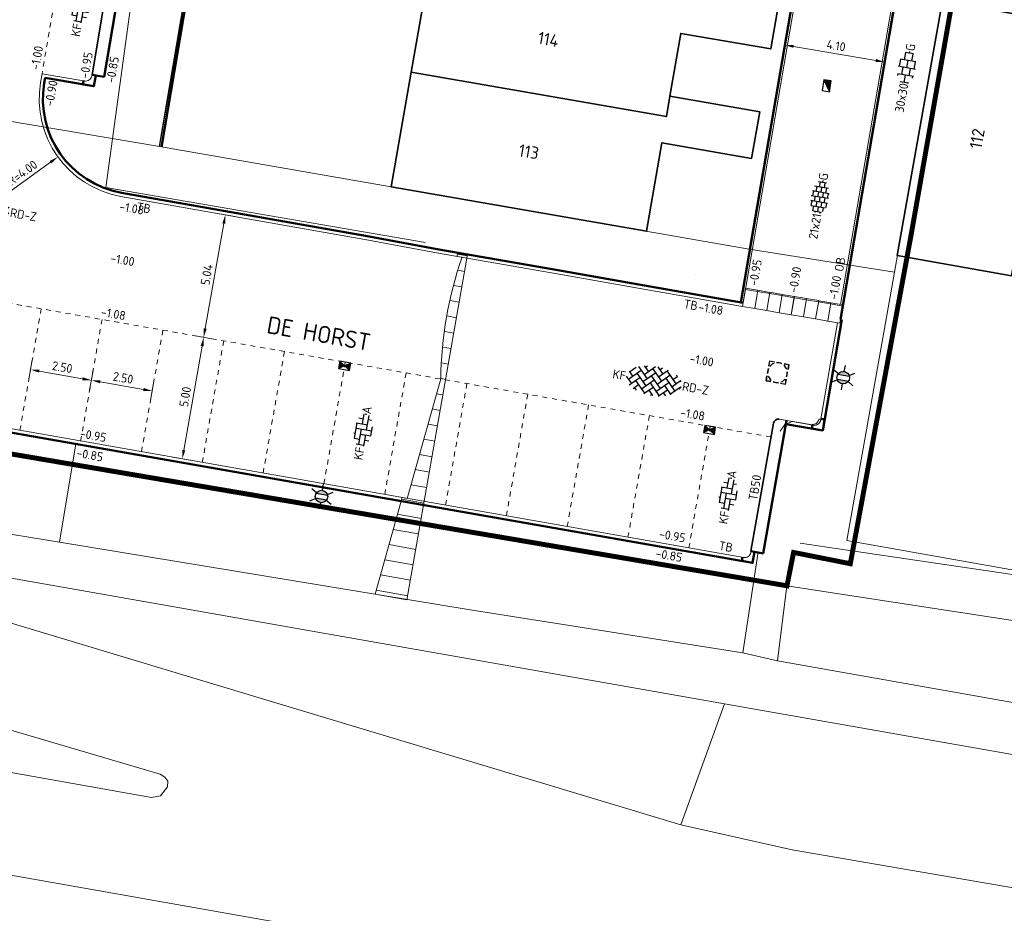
# Model space of a CAD drawing. Header units: metres. Extents: x 2514 to 227642, y 1683 to 852646.
# Tile 240 of 256: x 113890 to 113930, y 426171 to 426207. Entities that reach past the tile are written whole.
import ezdxf
from ezdxf.enums import TextEntityAlignment as Align
from ezdxf.lldxf.tags import DXFTag

# ---------------------------------------------------------------- set-up
doc = ezdxf.new("R2010")
doc.units = ezdxf.units.M
doc.linetypes.add('VW-1-1_STREEP', pattern=[2, 1, -1])
doc.linetypes.add('XX-CENTER', pattern=[8, 5, -1, 1, -1])
doc.layers.get('Defpoints').update_dxf_attribs({"color": 244, "lineweight": 35})
for name, color, linetype, lineweight in [('B-WE-GR-BEPLANTING_CULTUUR_HEESTERS-GV', 252, 'Continuous', 18), ('B-WE-IE-TERREINAFSCHEIDING_KUNSTMATIG_HEKWERK-G', 252, 'IE-TERREINAFSCHEIDING-KUNSTMATIG', 18), ('B-WE-KG-GRENS_PERCEEL-GV', 252, 'KG-PERCEEL', 18), ('B-WE-OG-BEBOUWING-GV', 4, 'Continuous', 35), ('B-WE-OG-BEBOUWING_HUISNUMMER-T25-200', 7, 'Continuous', 25), ('B-WE-OG-BEBOUWING_STRAATNAAM-T35', 2, 'Continuous', 35), ('B-WE-OG-TERREIN_CULTUURSCHEIDING-GV', 252, 'Continuous', 18), ('B-WE-VH-VERHARDING_ASFALT-GV', 252, 'Continuous', 18), ('B-WE-VH-VERHARDING_BETONSTRAATSTEEN-GV', 252, 'Continuous', 18), ('B-WE-VH-VERHARDING_TEGEL-GV', 252, 'Continuous', 18), ('N-WE-IE-MEUBILAIR_WEGMEUBILAIR_LICHTMAST-S', 7, 'Continuous', 25), ('N-WE-KG-WERKGRENS-G', 7, 'XX-CENTER', 35), ('N-WE-RI-HWA_KOLK-S', 150, 'Continuous', 25), ('N-WE-RI-PUT-OPHOOGTEBRENGEN-S', 7, 'Continuous', 25), ('N-WE-VH-KANTOPSLUITING-T18', 1, 'Continuous', 18), ('N-WE-VH-KANTOPSLUITING_ACHTERKANTBAND-G', 1, 'Continuous', 50), ('N-WE-VH-KANTOPSLUITING_ELEMENT_INRIT-S', 2, 'Continuous', 9), ('N-WE-VH-KANTOPSLUITING_OPSLUITBAND_100X200-G', 1, 'Continuous', 18), ('N-WE-VH-KANTOPSLUITING_TALUDBAND-G', 2, 'Continuous', 35), ('N-WE-VH-KANTOPSLUITING_TROTTOIRBAND_130 150-G', 2, 'Continuous', 13), ('N-WE-VH-M', 7, 'Continuous', 18), ('N-WE-VH-NAP-T18', 1, 'Continuous', 18), ('N-WE-VH-VERHARDING_BETONSTRAATSTEEN-S', 1, 'Continuous', 25), ('N-WE-VH-VERHARDING_STRAATBAKSTEEN-S', 1, 'Continuous', 5), ('N-WE-VH-VERHARDING_TEGEL-S', 1, 'Continuous', 25), ('N-WE-VH-VERKANTING-G', 252, 'Continuous', 5), ('N-WE-VW-MARKERING_LANGS_STREEP_11_010-G', 7, 'VW-1-1_STREEP', 13)]:
    doc.layers.add(name, color=color, linetype=linetype, lineweight=lineweight)
doc.styles.add('ISO', font='NLCS-ISO.ttf')
doc.styles.add('NLCS-ISO', font='NLCS-ISO.ttf', dxfattribs={"height": 1.8})
doc.styles.add('NLCS-ISO-M200-T18', font='NLCS-ISO.ttf', dxfattribs={"height": 0.36})
doc.styles.add('NLCS-ISO-M200-T25', font='NLCS-ISO.ttf', dxfattribs={"height": 0.5})
doc.styles.add('NLCS-ISO-M200-T35', font='NLCS-ISO.ttf', dxfattribs={"height": 0.7})
doc.styles.get("Standard").update_dxf_attribs({"font": 'romans'})
doc.linetypes.add('IE-TERREINAFSCHEIDING-KUNSTMATIG', pattern='A,4,[82,NLCS.SHX,S=0.75,R=90,X=0,Y=0],4,-2', length=10)
tags = doc.linetypes.add('KG-PERCEEL', pattern='A,5.5,-2,["P",Standard,S=1.8,R=0,X=-0.5,Y=-0.9],-2,5.5,-2,[5,NLCS.SHX,S=0.75,R=0,X=0,Y=0],-2', length=19).pattern_tags.tags
tags[6] = DXFTag(74, 10)
doc.dimstyles.new('NLCS-M200-T18-PIJL_L2_H1', dxfattribs={"dimscale": 0.2, "dimtxt": 2.5, "dimasz": 1.8, "dimexe": 2, "dimexo": 2, "dimgap": 0.7, "dimtad": 1, "dimzin": 0, "dimdsep": 46, "dimtxsty": 'NLCS-ISO-M200-T18', "dimcen": 0, "dimdle": 2, "dimclrd": 256, "dimclre": 256, "dimclrt": 1, "dimadec": 1, "dimazin": 0, "dimtfac": 1, "dimtdec": 3, "dimtofl": 0, "dimtmove": 0, "dimatfit": 3, "dimfxl": 2, "dimfxlon": 1, "dimtfillclr": 256, "dimtolj": 1, "dimtzin": 0, "dimlwd": -1, "dimlwe": -1, "dimarcsym": 0})
doc.dimstyles.new('NLCS-M200-T18-PIJL_L2_H2', dxfattribs={"dimscale": 0.2, "dimtxt": 2.5, "dimasz": 1.8, "dimexe": 2, "dimexo": 2, "dimgap": 0.7, "dimtad": 1, "dimzin": 0, "dimdsep": 46, "dimtxsty": 'NLCS-ISO-M200-T18', "dimcen": 0, "dimdle": 2, "dimclrd": 256, "dimclre": 256, "dimclrt": 1, "dimazin": 0, "dimtfac": 1, "dimtdec": 3, "dimtofl": 0, "dimtmove": 0, "dimatfit": 3, "dimfxl": 2, "dimfxlon": 1, "dimtfillclr": 256, "dimtolj": 1, "dimtzin": 0, "dimlwd": -1, "dimlwe": -1, "dimarcsym": 0})

# ---------------------------------------------------------------- blocks, each defined once
blk = doc.blocks.new('SVH-BSS_KEIFORMAAT_KEPER-SO')
at = {"ltscale": 0.1}
for p, q in [((-3.6, 2.11), (-1.48, 0)), ((-2.48, 2.48), (-1.48, 1.48)), ((-2.23, 0.74), (-0.21, 2.76)), ((-2.23, 2.23), (-1.85, 2.61)), ((-0.74, 2.23), (1.48, 0)), ((0.22, 2.75), (1.48, 1.48)), ((0.74, 2.23), (1.2, 2.68)), ((0.74, 0.74), (2.45, 2.45)), ((2.23, 2.23), (4.45, 0)), ((-5.34, 0.88), (-4.45, 0)), ((-5.2, 0.74), (-4.03, 1.91)), ((-5.2, -0.74), (-2.97, 1.48)), ((-4.81, -1.84), (-2.97, 0)), ((-4.56, 1.6), (-4.45, 1.48)), ((-3.71, 0.74), (-1.48, -1.48)), ((-2.23, -0.74), (0, 1.48)), ((-2.23, -2.23), (0, 0)), ((-0.74, 0.74), (1.48, -1.48)), ((0.74, -0.74), (2.97, 1.48)), ((0.74, -2.23), (2.97, 0)), ((2.23, 0.74), (4.45, -1.48)), ((3.71, 0.74), (4.5, 1.53)), ((3.71, -0.74), (5.25, 0.79)), ((4.22, 1.72), (4.45, 1.48)), ((5.2, 0.74), (5.39, 0.55)), ((-5.73, -0.2), (-4.45, -1.48)), ((-3.89, -2.41), (-2.97, -1.48)), ((-3.71, -0.74), (-1.48, -2.97)), ((-1.59, -3.08), (0, -1.48)), ((-0.74, -0.74), (1.48, -2.97)), ((1.36, -3.09), (2.97, -1.48)), ((2.23, -0.74), (3.84, -2.36)), ((3.71, -2.23), (5.57, -0.37)), ((5.2, -0.74), (5.41, -0.95)), ((-3.71, -2.23), (-3.27, -2.67)), ((-0.74, -2.23), (0.21, -3.18)), ((-0.22, -3.19), (0, -2.97)), ((2.23, -2.23), (2.78, -2.78))]:
    blk.add_line(p, q, dxfattribs=at)
at = {"style": 'NLCS-ISO'}
blk.add_attdef('FORMAAT', text='', height=1.8, dxfattribs=at).set_placement((-5.83, -0.22), align=Align.MIDDLE_RIGHT)
blk.add_attdef('KLEUR', text='', height=1.8, dxfattribs=at).set_placement((5.82, -0.22), align=Align.MIDDLE_LEFT)
at = {"style": 'NLCS-ISO', "flags": 1}
blk.add_attdef('FUNCTIE', text='', height=1.8, dxfattribs=at).set_placement((0.12, -3.58), align=Align.MIDDLE_CENTER)
blk = doc.blocks.new('SVH-TEGEL_300X300_DUN_HALFST_KL-SO')
for p, q in [((-3.08, 0.75), (-3, 0.75)), ((-3, -0.83), (-3, 0.83)), ((-3, 0), (-1.5, 0)), ((-1.84, 1.5), (-1.5, 1.5)), ((-1.5, -1.6), (-1.5, 1.6)), ((-1.5, 0.75), (0, 0.75)), ((0, -1.78), (0, 1.78)), ((0, 1.5), (1.5, 1.5)), ((0, 0), (1.5, 0)), ((1.5, -1.6), (1.5, 1.6)), ((1.5, 0.75), (3, 0.75)), ((3, -0.83), (3, 0.83)), ((3, 0), (3.39, 0)), ((-3.08, -0.75), (-3, -0.75)), ((-1.84, -1.5), (-1.5, -1.5)), ((-1.5, -0.75), (0, -0.75)), ((0, -1.5), (1.5, -1.5)), ((1.5, -0.75), (3, -0.75))]:
    blk.add_line(p, q)
at = {"style": 'NLCS-ISO'}
blk.add_attdef('FORMAAT', text='', height=1.8, dxfattribs=at).set_placement((-3.18, 0), align=Align.MIDDLE_RIGHT)
blk.add_attdef('KLEUR', text='', height=1.8, dxfattribs=at).set_placement((3.49, 0), align=Align.MIDDLE_LEFT)
at = {"style": 'NLCS-ISO', "flags": 1}
blk.add_attdef('FUNCTIE', text='', height=1.8, dxfattribs=at).set_placement((0.12, -3.58), align=Align.MIDDLE_CENTER)
blk = doc.blocks.new('SVH-BSS_KEIFORMAAT_ELLEBOOG_KL-SO-flat-110')
at = {"layer": 'N-WE-VH-VERHARDING_BETONSTRAATSTEEN-S', "ltscale": 0.2}
for p, q in [((-0.177, 0.504), (0.005, 0.472)), ((-0.032, 0.265), (0.039, 0.667)), ((0.082, 0.672), (0.152, 0.659)), ((0.139, 0.022), (0.24, 0.598)), ((0.212, 0.436), (0.339, 0.413)), ((-0.348, -0.319), (-0.238, 0.302)), ((-0.284, 0.31), (0.175, 0.229)), ((-0.275, 0.095), (0.346, -0.014)), ((-0.177, -0.562), (-0.068, 0.058)), ((0.309, -0.221), (0.374, 0.144)), ((-0.373, -0.101), (-0.311, -0.112)), ((-0.361, -0.317), (-0.141, -0.355)), ((-0.104, -0.148), (0.316, -0.222)), ((0.021, -0.645), (0.102, -0.185)), ((0.066, -0.392), (0.231, -0.421)), ((-0.282, -0.544), (0.03, -0.599))]:
    blk.add_line(p, q, dxfattribs=at)
at = {"layer": 'N-WE-VH-VERHARDING_BETONSTRAATSTEEN-S', "style": 'NLCS-ISO'}
blk.add_attdef('KLEUR', text='', height=0.36, rotation=80.0136, dxfattribs=at).set_placement((0.118, 0.669), align=Align.MIDDLE_LEFT)
at = {"layer": 'N-WE-VH-VERHARDING_BETONSTRAATSTEEN-S', "style": 'NLCS-ISO', "flags": 1}
blk.add_attdef('FUNCTIE', text='', height=0.36, rotation=80.0136, dxfattribs=at).set_placement((0.71, -0.101), align=Align.MIDDLE_CENTER)
at = {"layer": 'N-WE-VH-VERHARDING_BETONSTRAATSTEEN-S', "style": 'NLCS-ISO'}
blk.add_attdef('FORMAAT', text='', height=0.36, rotation=80.0136, dxfattribs=at).set_placement((-0.118, -0.669), align=Align.MIDDLE_RIGHT)
blk = doc.blocks.new('SVH-BSS_KEIFORMAAT_ELLEBOOG_KL-SO-flat-111')
at = {"layer": 'N-WE-VH-VERHARDING_BETONSTRAATSTEEN-S', "ltscale": 0.2}
for p, q in [((-0.177, 0.504), (0.005, 0.472)), ((-0.032, 0.265), (0.039, 0.667)), ((0.082, 0.672), (0.152, 0.659)), ((0.139, 0.022), (0.24, 0.598)), ((0.212, 0.436), (0.339, 0.413)), ((-0.348, -0.319), (-0.238, 0.302)), ((-0.284, 0.31), (0.175, 0.229)), ((-0.275, 0.095), (0.346, -0.014)), ((-0.177, -0.562), (-0.068, 0.058)), ((0.309, -0.221), (0.374, 0.144)), ((-0.373, -0.101), (-0.311, -0.112)), ((-0.361, -0.317), (-0.141, -0.355)), ((-0.104, -0.148), (0.316, -0.222)), ((0.021, -0.645), (0.102, -0.185)), ((0.066, -0.392), (0.231, -0.421)), ((-0.282, -0.544), (0.03, -0.599))]:
    blk.add_line(p, q, dxfattribs=at)
at = {"layer": 'N-WE-VH-VERHARDING_BETONSTRAATSTEEN-S', "style": 'NLCS-ISO'}
blk.add_attdef('KLEUR', text='', height=0.36, rotation=80.0136, dxfattribs=at).set_placement((0.118, 0.669), align=Align.MIDDLE_LEFT)
at = {"layer": 'N-WE-VH-VERHARDING_BETONSTRAATSTEEN-S', "style": 'NLCS-ISO', "flags": 1}
blk.add_attdef('FUNCTIE', text='', height=0.36, rotation=80.0136, dxfattribs=at).set_placement((0.71, -0.101), align=Align.MIDDLE_CENTER)
at = {"layer": 'N-WE-VH-VERHARDING_BETONSTRAATSTEEN-S', "style": 'NLCS-ISO'}
blk.add_attdef('FORMAAT', text='', height=0.36, rotation=80.0136, dxfattribs=at).set_placement((-0.118, -0.669), align=Align.MIDDLE_RIGHT)
blk = doc.blocks.new('SVH-BSS_KEIFORMAAT_ELLEBOOG_KL-SO-flat-128')
at = {"layer": 'N-WE-VH-VERHARDING_BETONSTRAATSTEEN-S', "ltscale": 0.2}
for p, q in [((-0.177, 0.504), (0.005, 0.472)), ((-0.032, 0.265), (0.039, 0.667)), ((0.082, 0.672), (0.152, 0.659)), ((0.139, 0.022), (0.24, 0.598)), ((0.212, 0.436), (0.339, 0.413)), ((-0.348, -0.319), (-0.238, 0.302)), ((-0.284, 0.31), (0.175, 0.229)), ((-0.275, 0.095), (0.346, -0.014)), ((-0.177, -0.562), (-0.068, 0.058)), ((0.309, -0.221), (0.374, 0.144)), ((-0.373, -0.101), (-0.311, -0.112)), ((-0.361, -0.317), (-0.141, -0.355)), ((-0.104, -0.148), (0.316, -0.222)), ((0.021, -0.645), (0.102, -0.185)), ((0.066, -0.392), (0.231, -0.421)), ((-0.282, -0.544), (0.03, -0.599))]:
    blk.add_line(p, q, dxfattribs=at)
at = {"layer": 'N-WE-VH-VERHARDING_BETONSTRAATSTEEN-S', "style": 'NLCS-ISO'}
blk.add_attdef('KLEUR', text='', height=0.36, rotation=80.0136, dxfattribs=at).set_placement((0.118, 0.669), align=Align.MIDDLE_LEFT)
at = {"layer": 'N-WE-VH-VERHARDING_BETONSTRAATSTEEN-S', "style": 'NLCS-ISO', "flags": 1}
blk.add_attdef('FUNCTIE', text='', height=0.36, rotation=80.0136, dxfattribs=at).set_placement((0.71, -0.101), align=Align.MIDDLE_CENTER)
at = {"layer": 'N-WE-VH-VERHARDING_BETONSTRAATSTEEN-S', "style": 'NLCS-ISO'}
blk.add_attdef('FORMAAT', text='', height=0.36, rotation=80.0136, dxfattribs=at).set_placement((-0.118, -0.669), align=Align.MIDDLE_RIGHT)
blk = doc.blocks.new('SRI-PUT_OPHOOGTEBRENGEN-SO-flat-45')
at = {"layer": 'N-WE-RI-PUT-OPHOOGTEBRENGEN-S', "lineweight": -3}
for points in [[(-0.125, 0.43), (-0.322, 0.465), (-0.357, 0.268)], [(0.17, 0.378), (-0.026, 0.413)], [(-0.374, 0.17), (-0.409, -0.027)], [(0.379, -0.167), (0.413, 0.03)], [(-0.427, -0.126), (-0.462, -0.323), (-0.265, -0.357)], [(-0.166, -0.375), (0.031, -0.41)], [(0.129, -0.427), (0.326, -0.462), (0.361, -0.265)]]:
    blk.add_lwpolyline(points, dxfattribs=at)
at = {"layer": 'N-WE-RI-PUT-OPHOOGTEBRENGEN-S'}
blk.add_lwpolyline([(0.269, 0.36), (0.466, 0.326), (0.431, 0.129)], dxfattribs=at)
at = {"layer": 'N-WE-RI-PUT-OPHOOGTEBRENGEN-S', "lineweight": -3, "ltscale": 0.2}
for start, end in [(64.9487, 94.9487), (154.9439, 184.9439), (109.9439, 139.9439), (19.9487, 49.9487), (334.9487, 4.9487), (199.9439, 229.9439), (244.9439, 274.9439), (289.9487, 319.9487)]:
    blk.add_arc((0.002, 0.002), 0.4, start, end, dxfattribs=at)
blk = doc.blocks.new('SRI-PUT_OPHOOGTEBRENGEN-SO-flat-124')
at = {"layer": 'N-WE-RI-PUT-OPHOOGTEBRENGEN-S', "lineweight": -3}
for points in [[(-0.13, 0.427), (-0.327, 0.461), (-0.362, 0.265)], [(0.165, 0.375), (-0.032, 0.41)], [(-0.379, 0.166), (-0.413, -0.031)], [(0.426, 0.126), (0.461, 0.323), (0.264, 0.358)], [(0.375, -0.169), (0.409, 0.028)], [(-0.17, -0.378), (0.027, -0.413)], [(0.126, -0.43), (0.323, -0.465), (0.357, -0.268)]]:
    blk.add_lwpolyline(points, dxfattribs=at)
at = {"layer": 'N-WE-RI-PUT-OPHOOGTEBRENGEN-S'}
blk.add_lwpolyline([(-0.268, -0.361), (-0.465, -0.326), (-0.431, -0.129)], dxfattribs=at)
at = {"layer": 'N-WE-RI-PUT-OPHOOGTEBRENGEN-S', "lineweight": -3}
for start_param, end_param in [(4.450548, 4.974147), (6.021428, 6.545027), (5.23603, 5.759628), (3.66515, 4.188748), (2.879751, 3.40335), (0.523641, 1.047239), (1.309039, 1.832638), (2.094353, 2.617952)]:
    blk.add_ellipse((-0.002, -0.002), major_axis=(-0.394, 0.069), ratio=0.999848, start_param=start_param, end_param=end_param, dxfattribs=at)
blk = doc.blocks.new('N-SRI-KOLK_STRAAT_450X300-SO')
h = blk.add_hatch(color=256)
h.dxf.hatch_style = 1
h.paths.add_polyline_path([(0, 0.75), (-1.125, 1.5), (-1.125, 0)])
h.paths.add_polyline_path([(1.125, 1.5), (0, 0.75), (1.125, 0)])
for p, q in [((-1.125, 0), (1.125, 1.5)), ((1.125, 0), (-1.125, 1.5))]:
    blk.add_line(p, q)
at = {"flags": 128}
blk.add_lwpolyline([(-1.125, 0), (1.125, 0), (1.125, 1.5), (-1.125, 1.5)], close=True, dxfattribs=at)
blk = doc.blocks.new('*D612')
at = {"layer": 'Defpoints', "color": 0, "ltscale": 0.2, "transparency": 16777216}
for p in [(113921.138, 426205.945), (113925.169, 426205.191), (113925.179, 426205.253)]:
    blk.add_point(p, dxfattribs=at)
at = {"layer": 'N-WE-VH-M', "ltscale": 0.2, "transparency": 16777216}
for p, q in [((113921.127, 426205.883), (113921.06, 426205.489)), ((113921.482, 426205.822), (113924.814, 426205.251)), ((113925.169, 426205.191), (113925.101, 426204.796))]:
    blk.add_line(p, q, dxfattribs=at)
for points in [[(113921.492, 426205.882), (113921.472, 426205.763), (113921.127, 426205.883)], [(113924.824, 426205.311), (113924.804, 426205.192), (113925.169, 426205.191)]]:
    blk.add_solid(points, dxfattribs=at)
at = {"layer": 'N-WE-VH-M', "ltscale": 0.2, "transparency": 16777216, "insert": (113923.202, 426205.852), "char_height": 0.36, "attachment_point": 5, "rotation": 350.2743, "style": 'NLCS-ISO-M200-T18'}
blk.add_mtext('\\A1;4.10', dxfattribs=at)
blk = doc.blocks.new('*D519')
at = {"layer": 'Defpoints', "color": 0, "ltscale": 0.2, "transparency": 16777216}
for p in [(113898.474, 426199.002), (113899.284, 426198.859), (113898.407, 426193.898)]:
    blk.add_point(p, dxfattribs=at)
at = {"layer": 'N-WE-VH-M', "ltscale": 0.2, "transparency": 16777216}
for p, q in [((113898.868, 426198.932), (113898.081, 426199.071)), ((113897.66, 426194.396), (113898.412, 426198.647)), ((113897.992, 426193.972), (113897.204, 426194.111))]:
    blk.add_line(p, q, dxfattribs=at)
for points in [[(113898.353, 426198.658), (113898.471, 426198.637), (113898.474, 426199.002)], [(113897.601, 426194.406), (113897.719, 426194.385), (113897.598, 426194.041)]]:
    blk.add_solid(points, dxfattribs=at)
at = {"layer": 'N-WE-VH-M', "ltscale": 0.2, "transparency": 16777216, "insert": (113897.721, 426196.577), "char_height": 0.36, "attachment_point": 5, "rotation": 79.9774, "style": 'NLCS-ISO-M200-T18'}
blk.add_mtext('\\A1;5.04', dxfattribs=at)
blk = doc.blocks.new('*D520')
at = {"layer": 'Defpoints', "color": 0, "ltscale": 0.2, "transparency": 16777216}
for p in [(113898.407, 426193.898), (113896.732, 426189.116), (113897.542, 426188.974)]:
    blk.add_point(p, dxfattribs=at)
at = {"layer": 'N-WE-VH-M', "ltscale": 0.2, "transparency": 16777216}
for p, q in [((113897.991, 426193.971), (113897.204, 426194.11)), ((113897.535, 426193.686), (113896.794, 426189.47)), ((113897.126, 426189.047), (113896.338, 426189.185))]:
    blk.add_line(p, q, dxfattribs=at)
for points in [[(113897.476, 426193.696), (113897.594, 426193.675), (113897.597, 426194.04)], [(113896.735, 426189.481), (113896.853, 426189.46), (113896.732, 426189.116)]]:
    blk.add_solid(points, dxfattribs=at)
at = {"layer": 'N-WE-VH-M', "ltscale": 0.2, "transparency": 16777216, "insert": (113896.85, 426191.634), "char_height": 0.36, "attachment_point": 5, "rotation": 80.0326, "style": 'NLCS-ISO-M200-T18'}
blk.add_mtext('\\A1;5.00', dxfattribs=at)
blk = doc.blocks.new('hoekblok inw. 25')
at = {"layer": 'N-WE-VH-KANTOPSLUITING_ACHTERKANTBAND-G', "ltscale": 0.2, "flags": 128}
blk.add_lwpolyline([(-0.45, 0.15), (-0.45, 0), (0, 0), (0, 0.45), (-0.15, 0.45)], dxfattribs=at)
at = {"layer": 'N-WE-VH-KANTOPSLUITING_TROTTOIRBAND_130 150-G', "ltscale": 0.2, "flags": 128}
blk.add_lwpolyline([(-0.15, 0.45), (-0.15, 0.4, -0.414214), (-0.4, 0.15), (-0.45, 0.15)], format="xyb", dxfattribs=at)
blk = doc.blocks.new('*D523')
at = {"layer": 'Defpoints', "color": 0, "ltscale": 0.2, "transparency": 16777216}
for p in [(113894.938, 426203.689), (113891.694, 426201.348)]:
    blk.add_point(p, dxfattribs=at)
at = {"layer": 'N-WE-VH-M', "ltscale": 0.2, "transparency": 16777216}
blk.add_line((113889.774, 426199.962), (113891.402, 426201.137), dxfattribs=at)
blk.add_solid([(113891.367, 426201.186), (113891.437, 426201.088), (113891.694, 426201.348)], dxfattribs=at)
at = {"layer": 'N-WE-VH-M', "color": 1, "ltscale": 0.2, "transparency": 16777216, "insert": (113890.255, 426200.704), "char_height": 0.36, "attachment_point": 5, "rotation": 35.8203, "style": 'NLCS-ISO-M200-T18'}
blk.add_mtext('\\A1;R=4.00', dxfattribs=at)
blk = doc.blocks.new('N-SRI-KOLK_TROTTOIR-SO')
blk.add_hatch(color=256).paths.add_polyline_path([(1.125, 1.5), (-1.125, 1.5), (-1.125, 0)])
blk.add_line((-1.125, 0), (1.125, 1.5))
at = {"flags": 128}
blk.add_lwpolyline([(-1.125, 0), (1.125, 0), (1.125, 1.5), (-1.125, 1.5)], close=True, dxfattribs=at)
blk = doc.blocks.new('SVH-TEGEL_200X200_HALFST_KL-SO')
for p, q in [((-3, 0.5), (-3.26, 0.5)), ((-2, 1), (-3, 1)), ((-3, -0.83), (-3, 0.83)), ((-2, 0), (-3, 0)), ((-1, 1.5), (-2, 1.5)), ((-2, -1.44), (-2, 1.44)), ((-1, 0.5), (-2, 0.5)), ((-1, -1.7), (-1, 1.7)), ((0, 1), (-1, 1)), ((0, 0), (-1, 0)), ((0, -1.78), (0, 1.78)), ((1, 1.5), (0, 1.5)), ((1, 0.5), (0, 0.5)), ((1, -1.7), (1, 1.7)), ((2, 1), (1, 1)), ((2, 0), (1, 0)), ((2, -1.44), (2, 1.44)), ((3, 0.5), (2, 0.5)), ((3, -0.83), (3, 0.83)), ((3.39, 0), (3, 0)), ((-3, -0.5), (-3.26, -0.5)), ((-2, -1), (-2.81, -1)), ((-1, -0.5), (-2, -0.5)), ((-1, -1.5), (-1.84, -1.5)), ((0, -1), (-1, -1)), ((1, -0.5), (0, -0.5)), ((1, -1.5), (0, -1.5)), ((2, -1), (1, -1)), ((3, -0.5), (2, -0.5))]:
    blk.add_line(p, q)
at = {"style": 'NLCS-ISO'}
blk.add_attdef('FORMAAT', text='', height=1.8, dxfattribs=at).set_placement((-3.36, 0), align=Align.MIDDLE_RIGHT)
blk.add_attdef('KLEUR', text='', height=1.8, dxfattribs=at).set_placement((3.49, 0), align=Align.MIDDLE_LEFT)
at = {"style": 'NLCS-ISO', "flags": 1}
blk.add_attdef('FUNCTIE', text='', height=1.8, dxfattribs=at).set_placement((0.12, -3.58), align=Align.MIDDLE_CENTER)
blk = doc.blocks.new('N-SVH-INRITELEMENT_130 150_180X750X500_MIDDEN')
for p, q in [((0, 0), (0, 0.75)), ((0.5, 0.75), (0, 0.75)), ((0.5, 0.7), (0, 0.7)), ((0.5, 0), (0.5, 0.75)), ((0.5, 0), (0, 0))]:
    blk.add_line(p, q)
blk = doc.blocks.new('*D781')
at = {"layer": 'Defpoints', "color": 0, "ltscale": 0.2, "transparency": 16777216}
for p in [(113891.02, 426195.196), (113893.482, 426194.764), (113893.05, 426192.301)]:
    blk.add_point(p, dxfattribs=at)
at = {"layer": 'N-WE-VH-M', "ltscale": 0.2, "transparency": 16777216}
for p, q in [((113890.657, 426193.128), (113890.518, 426192.34)), ((113890.942, 426192.672), (113892.695, 426192.364)), ((113893.119, 426192.695), (113892.98, 426191.907))]:
    blk.add_line(p, q, dxfattribs=at)
for points in [[(113890.952, 426192.731), (113890.932, 426192.613), (113890.587, 426192.734)], [(113892.706, 426192.423), (113892.685, 426192.305), (113893.05, 426192.301)]]:
    blk.add_solid(points, dxfattribs=at)
at = {"layer": 'N-WE-VH-M', "ltscale": 0.2, "transparency": 16777216, "insert": (113891.874, 426192.833), "char_height": 0.36, "attachment_point": 5, "rotation": 350.0326, "style": 'NLCS-ISO-M200-T18'}
blk.add_mtext('\\A1;2.50', dxfattribs=at)
blk = doc.blocks.new('*D782')
at = {"layer": 'Defpoints', "color": 0, "ltscale": 0.2, "transparency": 16777216}
for p in [(113893.482, 426194.764), (113895.945, 426194.331), (113895.512, 426191.869)]:
    blk.add_point(p, dxfattribs=at)
at = {"layer": 'N-WE-VH-M', "ltscale": 0.2, "transparency": 16777216}
for p, q in [((113893.119, 426192.695), (113892.98, 426191.907)), ((113893.404, 426192.239), (113895.157, 426191.931)), ((113895.581, 426192.263), (113895.443, 426191.475))]:
    blk.add_line(p, q, dxfattribs=at)
for points in [[(113893.415, 426192.298), (113893.394, 426192.18), (113893.05, 426192.301)], [(113895.168, 426191.99), (113895.147, 426191.872), (113895.512, 426191.869)]]:
    blk.add_solid(points, dxfattribs=at)
at = {"layer": 'N-WE-VH-M', "ltscale": 0.2, "transparency": 16777216, "insert": (113894.336, 426192.4), "char_height": 0.36, "attachment_point": 5, "rotation": 350.0326, "style": 'NLCS-ISO-M200-T18'}
blk.add_mtext('\\A1;2.50', dxfattribs=at)
blk = doc.blocks.new('N-SIE-WEG_LICHTMAST-SO')
h = blk.add_hatch(color=256)
h.paths.add_polyline_path([(1.16, 0.5, 0.658505), (-1.16, 0.5)])
h.paths.add_polyline_path([(-1.16, -0.5, 0.658505), (1.16, -0.5)])
at = {"flags": 128}
for points in [[(0, 1.27), (0, 2.53)], [(-2.19, 1.27), (-1.1, 0.63)], [(-1.16, 0.5), (1.16, 0.5)], [(1.1, 0.63), (2.19, 1.27)], [(-2.19, -1.27), (-1.1, -0.63)], [(-1.16, -0.5), (1.16, -0.5)], [(0, -1.27), (0, -2.53)], [(2.19, -1.27), (1.1, -0.63)]]:
    blk.add_lwpolyline(points, dxfattribs=at)
at = {"ltscale": 0.5}
blk.add_circle((0, 0), 1.27, dxfattribs=at)
at = {"style": 'NLCS-ISO'}
blk.add_attdef('TYPE', text='', height=1.8, dxfattribs=at).set_placement((0, 2.53), align=Align.BOTTOM_CENTER)

msp = doc.modelspace()

# ---------------------------------------------------------------- hatches: boundary and pattern name
at = {"layer": 'N-WE-VH-VERKANTING-G', "ltscale": 0.2}
h = msp.add_hatch(dxfattribs=at)
h.set_pattern_fill('ANSI31', color=256, scale=0.2, angle=45)
h.set_pattern_definition([(170.05005, (113930.33084, 426275.3435), (-0.1097203, -0.625449), [])])
edge = h.paths.add_edge_path()
edge.add_line((113904.538, 426183.633), (113905.829, 426183.406))
edge.add_line((113905.829, 426183.406), (113908.284, 426197.399))
edge.add_line((113908.284, 426197.399), (113907.878, 426197.469))
edge.add_line((113907.878, 426197.469), (113907.867, 426197.319))
edge.add_line((113907.867, 426197.319), (113908.061, 426197.285))
edge.add_arc((113922.933, 426192.134), 15.738, 160.8957, 179.2025)
edge.add_line((113907.196, 426192.354), (113905.834, 426187.517))
edge.add_line((113905.834, 426187.517), (113905.637, 426187.551))
edge.add_line((113905.637, 426187.551), (113904.538, 426183.633))

# ---------------------------------------------------------------- linework, layer by layer
at = {"layer": 'B-WE-GR-BEPLANTING_CULTUUR_HEESTERS-GV'}
msp.add_lwpolyline([(113892.415, 426189.722), (113891.761, 426185.738), (113908.307, 426183.021), (113919.424, 426181.266), (113920.051, 426185.359)], dxfattribs=at)
for points in [[(113960.627, 426177.928), (113921.214, 426183.978), (113920.824, 426180.934), (113959.933, 426174.014), (113959.939, 426174.048)], [(113997.668, 426165.287), (113918.69, 426179.203), (113916.918, 426174.296), (113921.428, 426173.287), (113942.232, 426169.711), (113997.034, 426159.946)]]:
    msp.add_lwpolyline(points, close=True, dxfattribs=at)
at = {"layer": 'B-WE-IE-TERREINAFSCHEIDING_KUNSTMATIG_HEKWERK-G', "ltscale": 0.2}
msp.add_lwpolyline([(113906.584, 426197.876), (113893.639, 426200.11), (113895.158, 426211.278), (113897.066, 426210.971), (113898.701, 426220.66), (113908.411, 426218.97)], dxfattribs=at)
at = {"layer": 'B-WE-KG-GRENS_PERCEEL-GV', "ltscale": 0.2}
for points in [[(113919.685, 426197.609), (113922.905, 426216.396), (113899.082, 426220.543), (113895.813, 426201.766)], [(113925.562, 426196.682), (113923.635, 426185.812), (113959.511, 426179.444), (113964.295, 426206.44), (113955.396, 426207.999), (113955.351, 426207.742), (113927.756, 426212.576), (113926.867, 426207.563), (113927.472, 426207.455)]]:
    msp.add_lwpolyline(points, close=True, dxfattribs=at)
for points in [[(113895.813, 426201.766), (113866.854, 426206.651)], [(113925.562, 426196.682), (113919.685, 426197.609)]]:
    msp.add_lwpolyline(points, dxfattribs=at)
at = {"layer": 'B-WE-OG-BEBOUWING-GV'}
for points in [[(113929.444, 426211.068), (113927.548, 426211.404), (113926.867, 426207.563), (113927.472, 426207.455), (113925.681, 426197.352), (113930.31, 426196.532), (113932.138, 426206.845), (113931.34, 426206.978), (113928.799, 426207.429)], [(113917.101, 426207.434), (113906.776, 426209.232), (113906.001, 426204.781), (113916.33, 426202.982), (113916.474, 426203.81), (113916.916, 426206.351), (113920.557, 426205.717), (113920.885, 426207.599), (113917.24, 426208.233)], [(113916.33, 426202.982), (113906.001, 426204.781), (113905.192, 426200.133), (113915.524, 426198.334), (113916.148, 426201.917), (113919.78, 426201.285), (113920.11, 426203.177), (113916.474, 426203.81)]]:
    msp.add_lwpolyline(points, close=True, dxfattribs=at)
at = {"layer": 'B-WE-OG-TERREIN_CULTUURSCHEIDING-GV'}
msp.add_lwpolyline([(113885.869, 426197.632), (113876.918, 426198.941), (113876.469, 426195.029), (113873.967, 426192.495), (113878.948, 426187.907), (113885.003, 426186.847), (113885.453, 426186.773), (113891.761, 426185.738), (113892.415, 426189.722)], dxfattribs=at)
for points in [[(113918.69, 426179.203), (113886.512, 426184.872), (113886.216, 426183.545), (113916.918, 426174.296)], [(113875.499, 426174.783), (113874.886, 426174.804), (113874.739, 426174.73), (113874.584, 426174.384), (113874.737, 426173.889), (113874.842, 426173.656), (113878.256, 426171.33), (113878.951, 426170.967), (113879.982, 426170.611), (113908.263, 426165.546), (113929.287, 426161.856), (113929.81, 426165.184)]]:
    msp.add_lwpolyline(points, close=True, dxfattribs=at)
at = {"layer": 'B-WE-VH-VERHARDING_ASFALT-GV'}
for points in [[(113942.232, 426169.711), (113921.428, 426173.287), (113916.918, 426174.296), (113886.216, 426183.545), (113885.106, 426183.879), (113885.001, 426184.055), (113884.977, 426184.371), (113885.121, 426184.751), (113885.174, 426185.073), (113815.563, 426197.101)], [(113813.499, 426185.585), (113874.886, 426174.804), (113875.499, 426174.783), (113929.81, 426165.184)]]:
    msp.add_lwpolyline(points, dxfattribs=at)
msp.add_lwpolyline([(113870.066, 426179.93), (113869.748, 426180.109), (113869.645, 426180.278), (113869.87, 426180.767), (113872.44, 426182.963), (113872.727, 426183.069), (113873.105, 426183.05), (113895.831, 426176.345), (113896.019, 426176.233), (113896.14, 426176.061), (113896.132, 426175.842), (113895.843, 426175.474), (113895.484, 426175.403)], close=True, dxfattribs=at)
at = {"layer": 'B-WE-VH-VERHARDING_BETONSTRAATSTEEN-GV'}
msp.add_lwpolyline([(113873.105, 426183.05), (113872.727, 426183.069), (113872.44, 426182.963), (113869.87, 426180.767), (113869.645, 426180.278), (113869.748, 426180.109), (113870.066, 426179.93), (113895.484, 426175.403), (113895.843, 426175.474), (113896.132, 426175.842), (113896.14, 426176.061), (113896.019, 426176.233), (113895.831, 426176.345)], close=True, dxfattribs=at)
at = {"layer": 'B-WE-VH-VERHARDING_TEGEL-GV'}
for points in [[(113922.531, 426190.74), (113922.409, 426190.548), (113922.184, 426190.497), (113921.441, 426190.627), (113921.13, 426190.515), (113920.933, 426190.245)], [(113987.849, 426168.956), (113962.123, 426173.64), (113959.939, 426174.048), (113959.933, 426174.014), (113920.824, 426180.934), (113919.424, 426181.266), (113908.307, 426183.021), (113891.761, 426185.738), (113885.453, 426186.773), (113885.174, 426185.073), (113885.121, 426184.751), (113885.454, 426184.98), (113885.895, 426184.981), (113886.512, 426184.872), (113918.69, 426179.203), (113997.668, 426165.287)], [(114073.785, 426171.067), (114066.615, 426167.637), (114063.34, 426166.07), (114059.601, 426164.442), (114056.041, 426165.116), (114054.449, 426165.418), (114023.229, 426171.215), (114019.742, 426171.854), (114019.635, 426171.281), (114017.135, 426171.649), (113963.1, 426179.612), (113961.17, 426179.896), (113959.637, 426180.121), (113923.568, 426185.436), (113921.744, 426185.705)], [(113920.051, 426185.359), (113919.424, 426181.266), (113920.824, 426180.934), (113921.214, 426183.978), (113960.627, 426177.928), (113959.939, 426174.048), (113962.123, 426173.64), (113962.572, 426177.63), (114017.556, 426169.191)]]:
    msp.add_lwpolyline(points, dxfattribs=at)
at = {"layer": 'N-WE-KG-WERKGRENS-G', "ltscale": 0.5, "const_width": 0.2, "flags": 128}
msp.add_lwpolyline([(113539.652, 426425.541), (113533.034, 426426.579), (113512.978, 426310.885), (113509.106, 426305.095), (113507.039, 426292.73), (113504.728, 426279.396), (113497.949, 426267.392), (113491.721, 426263.905), (113496.136, 426256.365), (113502.435, 426260.053, -0.182232), (113509.838, 426261.318, -0.126544), (113516.642, 426258.09), (113523.828, 426262.829), (113521.668, 426266.104), (113525.98, 426265.334), (113539.291, 426339.571), (113541.863, 426353.106), (113543.716, 426365.72), (113550.178, 426401.905), (113551.547, 426409.78), (113574.553, 426405.734), (113573.157, 426397.506), (113607.198, 426391.573), (113606.914, 426389.946), (113619.162, 426387.845), (113613.609, 426356.275), (113601.182, 426358.276), (113600.845, 426356.182), (113597.954, 426356.648), (113593.562, 426350.547), (113574.97, 426354.003), (113574.327, 426350.546), (113615.634, 426343.691), (113593.57, 426263.699, 0.356973), (113596.583, 426256.89), (113595.271, 426248.698), (113599.487, 426248.023), (113601.054, 426254.868), (113602.72, 426255.869), (113636.901, 426249.843), (113711.239, 426237.251), (113711.078, 426236.35), (113716.526, 426235.533), (113716.685, 426236.595), (113718.512, 426236.321), (113734.103, 426277.353), (113735.865, 426278.617), (113776.182, 426271.575), (113774.564, 426262.996), (113804.256, 426258), (113798.274, 426223.759), (113796.469, 426212.743), (113816.717, 426209.189), (113821.532, 426236.979), (113822.449, 426236.82), (113823.388, 426242.034), (113822.132, 426242.26), (113830.108, 426272.94), (113832.685, 426287.571), (113850.983, 426284.543), (113878.799, 426279.99), (113865.198, 426203.132), (113884.246, 426200.097), (113884.458, 426196.374), (113883.446, 426190.397), (113921.214, 426183.978), (113921.482, 426185.328), (113923.778, 426184.872), (113926.223, 426198.093), (113928.449, 426210.745), (113964.907, 426204.42), (113960.406, 426178.602), (113963.561, 426178.134), (113967.734, 426203.401), (113997.515, 426198.193), (113998.702, 426198.006), (113998.957, 426199.616), (114022.375, 426195.633), (114018.261, 426170.621), (114024.177, 426169.647), (114029.085, 426200.395), (114026.448, 426200.718), (114031.499, 426230.088), (114054.44, 426226.248), (114057.477, 426225.696), (114056.841, 426222.197), (114059.961, 426221.626), (114065.65, 426244.354), (114035.59, 426249.218), (114041.184, 426283.399), (114056.073, 426280.709), (114056.721, 426283.698), (114042.185, 426286.164), (114046.915, 426313.16), (114065.34, 426310.078), (114066.402, 426316.804), (114058.916, 426317.879), (114056.3, 426327.344), (114067.79, 426392.772), (114039.145, 426397.909), (113967.805, 426410.127), (113958.58, 426362.909), (114027.859, 426351.392), (114036.556, 426349.826), (114034.317, 426336.794), (114032.043, 426337.194), (114031.497, 426333.947), (114035.343, 426333.283), (114031.409, 426310.162), (113989.982, 426317.452), (113994.21, 426340.55), (114008.87, 426338.023), (114009.525, 426341.433), (113875.208, 426365.513)], format="xyb", dxfattribs=at)
at = {"layer": 'N-WE-VH-KANTOPSLUITING_ACHTERKANTBAND-G', "ltscale": 0.2}
for p, q in [((113891.178, 426204.544), (113891.142, 426204.331)), ((113893.149, 426204.21), (113891.178, 426204.544)), ((113894.268, 426199.897), (113904.152, 426198.151)), ((113904.152, 426198.151), (113907.203, 426197.587)), ((113907.203, 426197.587), (113911.711, 426196.804)), ((113911.711, 426196.804), (113915.448, 426196.137)), ((113915.448, 426196.137), (113919.439, 426195.44)), ((113919.824, 426184.905), (113885.056, 426191.015)), ((113920.246, 426185.288), (113921.193, 426190.673))]:
    msp.add_line(p, q, dxfattribs=at)
at = {"layer": 'N-WE-VH-KANTOPSLUITING_ACHTERKANTBAND-G', "ltscale": 0.2, "flags": 128}
for points in [[(113899.073, 426220.55), (113895.891, 426201.752)], [(113893.227, 426204.65), (113893.572, 426204.593)], [(113919.901, 426185.349), (113920.246, 426185.288)]]:
    msp.add_lwpolyline(points, dxfattribs=at)
at = {"layer": 'N-WE-VH-KANTOPSLUITING_ACHTERKANTBAND-G', "ltscale": 0.2}
for points in [[(113899.073, 426220.55), (113922.936, 426216.433), (113919.34, 426195.457)], [(113926.485, 426212.874), (113923.381, 426194.764)], [(113893.572, 426204.593), (113894.471, 426209.92)], [(113917.502, 426196.586), (113917.502, 426196.586)], [(113923.431, 426194.756), (113922.662, 426190.269), (113921.167, 426190.526)]]:
    msp.add_lwpolyline(points, dxfattribs=at)
msp.add_arc((113894.938, 426203.689), 3.85, 170.3936, 259.9774, dxfattribs=at)
at = {"layer": 'N-WE-VH-KANTOPSLUITING_OPSLUITBAND_100X200-G', "ltscale": 0.2}
for points in [[(113898.991, 426220.665), (113895.793, 426201.768)], [(113898.991, 426220.665), (113923.051, 426216.515), (113919.439, 426195.44)], [(113926.404, 426212.99), (113923.384, 426195.372)]]:
    msp.add_lwpolyline(points, dxfattribs=at)
at = {"layer": 'N-WE-VH-KANTOPSLUITING_TALUDBAND-G', "ltscale": 0.1}
msp.add_line((113919.754, 426185.375), (113920.665, 426190.562), dxfattribs=at)
msp.add_lwpolyline([(113893.079, 426204.676), (113893.978, 426210.003)], dxfattribs=at)
msp.add_arc((113920.862, 426190.527), 0.2, 80.2743, 170.0326, dxfattribs=at)
at = {"layer": 'N-WE-VH-KANTOPSLUITING_TROTTOIRBAND_130 150-G', "ltscale": 0.2}
msp.add_line((113920.896, 426190.724), (113922.244, 426190.493), dxfattribs=at)
msp.add_lwpolyline([(113891.055, 426204.716), (113890.994, 426204.356, 0.412087), (113894.241, 426199.75), (113904.125, 426198.003), (113907.177, 426197.439), (113911.685, 426196.656), (113915.422, 426195.989), (113919.414, 426195.292)], format="xyb", dxfattribs=at)
for points in [[(113891.055, 426204.716), (113892.732, 426204.433)], [(113922.577, 426190.663), (113923.258, 426194.633)], [(113885.46, 426191.097), (113919.464, 426185.121)]]:
    msp.add_lwpolyline(points, dxfattribs=at)
at = {"layer": 'N-WE-VH-VERKANTING-G', "ltscale": 0.2, "flags": 128}
msp.add_lwpolyline([(113904.538, 426183.633), (113905.829, 426183.406), (113908.284, 426197.399), (113907.878, 426197.469), (113907.867, 426197.319), (113908.061, 426197.285, 0.080049), (113907.196, 426192.354), (113905.834, 426187.517), (113905.637, 426187.551)], format="xyb", close=True, dxfattribs=at)
at = {"layer": 'N-WE-VW-MARKERING_LANGS_STREEP_11_010-G', "ltscale": 0.2, "flags": 128}
for points in [[(113892.14, 426211.126), (113891.055, 426204.716)], [(113886.096, 426196.062), (113920.567, 426190.004)], [(113890.155, 426190.272), (113891.02, 426195.196)], [(113892.617, 426189.839), (113893.482, 426194.764)], [(113895.079, 426189.406), (113895.945, 426194.331)], [(113897.542, 426188.974), (113898.407, 426193.898)], [(113900.004, 426188.541), (113900.869, 426193.465)], [(113902.466, 426188.108), (113903.331, 426193.033)], [(113904.928, 426187.675), (113905.794, 426192.6)], [(113907.391, 426187.243), (113908.256, 426192.167)], [(113909.853, 426186.81), (113910.718, 426191.735)], [(113912.315, 426186.377), (113913.181, 426191.302)], [(113914.777, 426185.945), (113915.643, 426190.869)], [(113917.24, 426185.512), (113918.105, 426190.436)]]:
    msp.add_lwpolyline(points, dxfattribs=at)

# ---------------------------------------------------------------- block references
at = {"ltscale": 0.2, "rotation": 350.0530972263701}
for p in [(113893.149, 426204.207), (113922.662, 426190.269), (113919.824, 426184.905)]:
    msp.add_blockref('hoekblok inw. 25', p, dxfattribs=at)
at = {"layer": 'N-WE-IE-MEUBILAIR_WEGMEUBILAIR_LICHTMAST-S', "xscale": 0.2, "yscale": 0.2, "zscale": 0.2, "rotation": 350.1566500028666}
for p in [(113923.491, 426192.407), (113902.366, 426187.594)]:
    msp.add_blockref('N-SIE-WEG_LICHTMAST-SO', p, dxfattribs=at)
at = {"layer": 'N-WE-RI-HWA_KOLK-S', "ltscale": 0.2, "xscale": 0.2, "yscale": 0.2, "zscale": 0.2}
for name, p, rotation in [('N-SRI-KOLK_TROTTOIR-SO', (113922.674, 426204.253), 260.3936164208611), ('N-SRI-KOLK_STRAAT_450X300-SO', (113903.331, 426193.033), 170.0325652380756), ('N-SRI-KOLK_STRAAT_450X300-SO', (113918.105, 426190.436), 170.0325652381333)]:
    msp.add_blockref(name, p, dxfattribs=dict(at, rotation=rotation))
at = {"layer": 'N-WE-RI-PUT-OPHOOGTEBRENGEN-S', "ltscale": 0.2}
for name, p in [('SRI-PUT_OPHOOGTEBRENGEN-SO-flat-124', (113920.83, 426192.609)), ('SRI-PUT_OPHOOGTEBRENGEN-SO-flat-45', (113920.828, 426192.607))]:
    msp.add_blockref(name, p, dxfattribs=at)
at = {"layer": 'N-WE-VH-KANTOPSLUITING_ELEMENT_INRIT-S', "ltscale": 0.2, "rotation": 350.2742335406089}
for p in [(113919.414, 426195.292), (113919.906, 426195.207), (113920.399, 426195.123), (113920.892, 426195.038), (113921.385, 426194.954), (113921.878, 426194.87), (113922.371, 426194.785), (113922.863, 426194.701)]:
    msp.add_blockref('N-SVH-INRITELEMENT_130 150_180X750X500_MIDDEN', p, dxfattribs=at)
at = {"layer": 'N-WE-VH-VERHARDING_BETONSTRAATSTEEN-S', "xscale": 0.2, "yscale": 0.2, "zscale": 0.2, "rotation": 350.0135621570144}
for p in [(113888.628, 426199.343), (113915.841, 426192.314)]:
    msp.add_blockref('SVH-BSS_KEIFORMAAT_KEPER-SO', p, dxfattribs=at).add_auto_attribs({'FORMAAT': 'KF', 'KLEUR': 'RD-Z'})
at = {"layer": 'N-WE-VH-VERHARDING_STRAATBAKSTEEN-S', "ltscale": 0.2}
for name, p in [('SVH-BSS_KEIFORMAAT_ELLEBOOG_KL-SO-flat-128', (113892.616, 426207.417)), ('SVH-BSS_KEIFORMAAT_ELLEBOOG_KL-SO-flat-111', (113904.056, 426190.272)), ('SVH-BSS_KEIFORMAAT_ELLEBOOG_KL-SO-flat-110', (113918.829, 426187.676))]:
    msp.add_blockref(name, p, dxfattribs=at).add_auto_attribs({'FORMAAT': 'KF', 'KLEUR': 'A'})
at = {"layer": 'N-WE-VH-VERHARDING_TEGEL-S'}
for name, p, xscale, yscale, zscale, rotation, values in [('SVH-TEGEL_300X300_DUN_HALFST_KL-SO', (113926.068, 426204.954), 0.2, 0.2, 0.2, 80.01356216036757, {'FORMAAT': '30x30', 'KLEUR': 'G'}), ('SVH-TEGEL_200X200_HALFST_KL-SO', (113922.549, 426199.717), 0.2000000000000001, 0.2000000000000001, 0.2000000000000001, 80.34683272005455, {'FORMAAT': '21x21', 'KLEUR': 'G'})]:
    msp.add_blockref(name, p, dxfattribs=dict(at, xscale=xscale, yscale=yscale, zscale=zscale, rotation=rotation)).add_auto_attribs(values)

# ---------------------------------------------------------------- texts
at = {"layer": 'B-WE-OG-BEBOUWING_HUISNUMMER-T25-200', "style": 'NLCS-ISO-M200-T25'}
for s, rotation, p in [('114', 350, (113911.553, 426206.107)), ('112', 80, (113928.912, 426202.089)), ('113', 350, (113910.762, 426201.557))]:
    msp.add_text(s, height=0.5, rotation=rotation, dxfattribs=at).set_placement(p, align=Align.MIDDLE)
at = {"layer": 'B-WE-OG-BEBOUWING_STRAATNAAM-T35', "style": 'NLCS-ISO-M200-T35'}
msp.add_text('DE HORST', height=0.7, rotation=350, dxfattribs=at).set_placement((113902.26, 426194.195), align=Align.MIDDLE)
at = {"layer": 'N-WE-VH-KANTOPSLUITING-T18', "style": 'NLCS-ISO-M200-T18'}
for s, rotation, p in [('TB', 350.05, (113894.866, 426199.154)), ('OB', 80.1086, (113923.487, 426196.678)), ('TB', 350.05, (113917.013, 426195.226)), ('TB50', 80.3412, (113920.004, 426187.408)), ('TB', 350.05, (113918.433, 426185.435))]:
    msp.add_text(s, height=0.36, rotation=rotation, dxfattribs=at).set_placement(p)
at = {"layer": 'N-WE-VH-NAP-T18', "style": 'ISO'}
for s, rotation, p in [('-1.00', 80.1086, (113890.936, 426204.845)), ('-0.95', 80.1086, (113892.931, 426204.498)), ('-0.85', 80.1086, (113893.988, 426204.314)), ('-0.90', 80.1086, (113891.508, 426203.371)), ('-1.08', 350.05, (113894.161, 426199.175)), ('-1.00', 350.05, (113893.798, 426197.084)), ('-0.95', 80.1086, (113920.018, 426196.103)), ('-0.90', 80.1086, (113921.623, 426195.825)), ('-1.00', 80.1086, (113923.252, 426195.542)), ('-1.08', 350.05, (113893.419, 426194.901)), ('-1.08', 350.05, (113917.608, 426195.107)), ('-1.00', 350.05, (113917.246, 426193.016)), ('-1.08', 350.05, (113916.867, 426190.833)), ('-0.95', 350.05, (113892.565, 426189.982)), ('-0.85', 350.05, (113892.427, 426189.195)), ('-0.95', 350.05, (113916.013, 426185.914)), ('-0.85', 350.05, (113915.875, 426185.126))]:
    msp.add_text(s, height=0.36, rotation=rotation, dxfattribs=at).set_placement(p)

# ---------------------------------------------------------------- dimensions: what is measured, and where the dimension line sits
at = {"layer": 'N-WE-VH-M', "ltscale": 0.2}
for p1, p2, distance, dimstyle, picture, middle in [((113921.138, 426205.945), (113925.179, 426205.253), -0.063, 'NLCS-M200-T18-PIJL_L2_H2', '*D612', (113923.202, 426205.852)), ((113898.407, 426193.898), (113899.284, 426198.859), 0.822, 'NLCS-M200-T18-PIJL_L2_H1', '*D519', (113897.721, 426196.577)), ((113891.02, 426195.196), (113893.482, 426194.764), -2.5, 'NLCS-M200-T18-PIJL_L2_H1', '*D781', (113891.874, 426192.833)), ((113893.482, 426194.764), (113895.945, 426194.331), -2.5, 'NLCS-M200-T18-PIJL_L2_H1', '*D782', (113894.336, 426192.4)), ((113898.407, 426193.898), (113897.542, 426188.974), -0.822, 'NLCS-M200-T18-PIJL_L2_H1', '*D520', (113896.85, 426191.634))]:
    dim = msp.add_aligned_dim(p1=p1, p2=p2, distance=distance, dimstyle=dimstyle, override={"dimclrt": 256}, dxfattribs=at)
    dim.commit()
    dim.dimension.update_dxf_attribs({"geometry": picture, "text_midpoint": middle})
dim = msp.add_radius_dim(center=(113894.938, 426203.689), mpoint=(113891.694, 426201.348), dimstyle='NLCS-M200-T18-PIJL_L2_H1', override={"dimpost": 'R=<>'}, dxfattribs=at)
dim.commit()
dim.dimension.update_dxf_attribs({"geometry": '*D523', "text_midpoint": (113890.255, 426200.704)})

doc.saveas('drawing.dxf')
